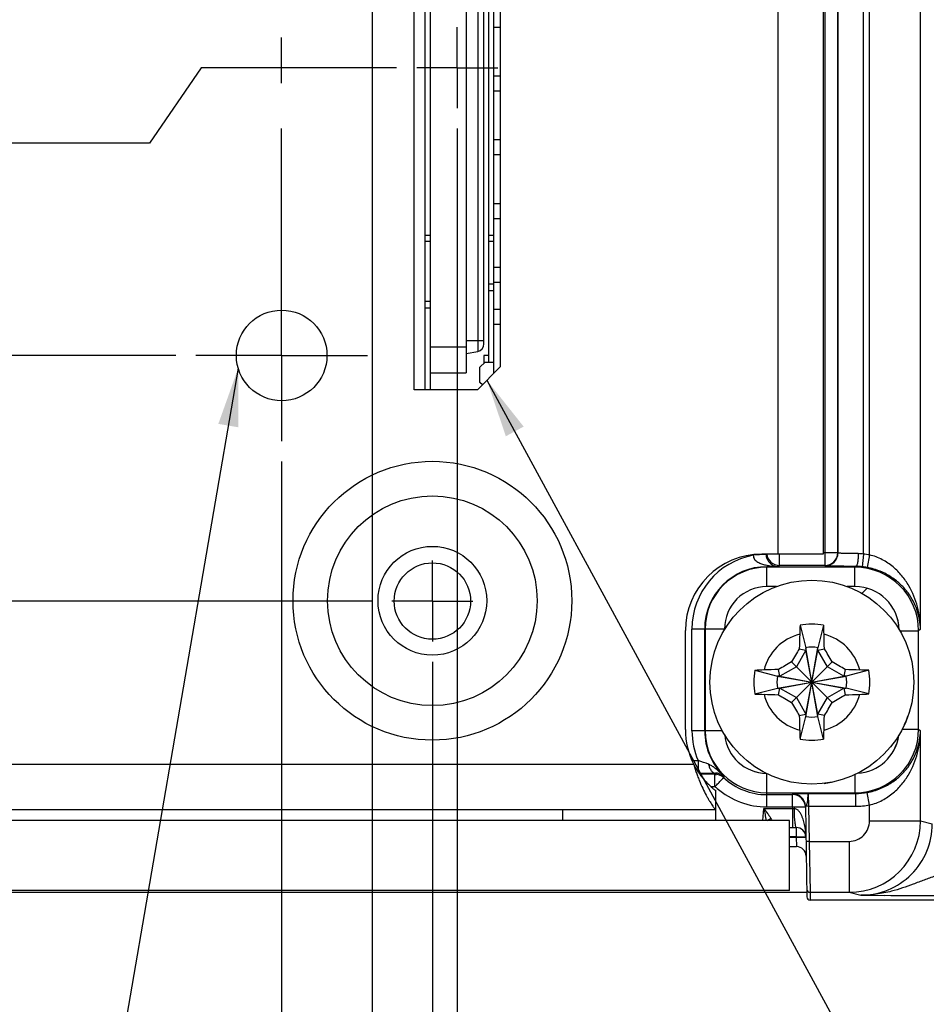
# Model space of a CAD drawing. Header units: inches. Extents: x 0 to 34, y 0 to 22.
# Tile 11 of 42: x 10.5 to 13.3, y 7.8 to 10.9. Entities that reach past the tile are written whole.
import ezdxf

# ---------------------------------------------------------------- set-up
doc = ezdxf.new("R2010")
doc.units = ezdxf.units.IN
doc.header["$LTSCALE"] = 1.87
doc.header["$MEASUREMENT"] = 0
doc.linetypes.add('CENTER', pattern=[0.6, 0.375, -0.075, 0.075, -0.075])
doc.layers.get('0').update_dxf_attribs({"linetype": 'CONTINUOUS'})
for name, color, linetype in [('02___PRT_ALL_AXES', 7, 'CONTINUOUS'), ('COSMETIC', 7, 'CONTINUOUS'), ('DEPRESSIONS', 7, 'CONTINUOUS'), ('DETAIL', 7, 'CONTINUOUS'), ('DIMENSIONS', 7, 'CONTINUOUS')]:
    doc.layers.add(name, color=color, linetype=linetype)
doc.styles.get("Standard").update_dxf_attribs({"font": 'txt', "width": 0.8})
doc.dimstyles.new('DIMSTYLE_1', dxfattribs={"dimtxt": 0.125, "dimasz": 0.18, "dimexe": 0.125, "dimexo": 0.0625, "dimgap": 0.09, "dimtad": 0, "dimtih": 1, "dimtoh": 1, "dimlfac": 0.5, "dimzin": 4, "dimdsep": 46, "dimtxsty": 'STANDARD', "dimblk": '_FILLED', "dimblk1": '_FILLED', "dimblk2": '_FILLED', "dimcen": 0.09, "dimadec": 0, "dimazin": 0, "dimtp": 0.01, "dimtm": 0.01, "dimtfac": 1, "dimtofl": 0, "dimtmove": 0, "dimatfit": 3, "dimldrblk": '_FILLED', "dimfxl": 1, "dimtolj": 1, "dimtzin": 4, "dimarcsym": 0})
doc.dimstyles.new('DIMSTYLE_2', dxfattribs={"dimtxt": 0.125, "dimasz": 0.18, "dimexe": 0.125, "dimexo": 0.0625, "dimgap": 0.09, "dimtad": 0, "dimtih": 1, "dimtoh": 1, "dimlfac": 0.5, "dimzin": 4, "dimdsep": 46, "dimtxsty": 'STANDARD', "dimblk": '_FILLED', "dimblk1": '_FILLED', "dimblk2": '_FILLED', "dimcen": 0.09, "dimadec": 0, "dimazin": 0, "dimtp": 0.001, "dimtm": 0.001, "dimtfac": 1, "dimtofl": 0, "dimtmove": 0, "dimatfit": 3, "dimldrblk": '_FILLED', "dimfxl": 1, "dimtolj": 1, "dimtzin": 4, "dimarcsym": 0})
doc.dimstyles.get("Standard").update_dxf_attribs({"dimtxt": 0.125, "dimasz": 0.18, "dimexe": 0.125, "dimexo": 0.0625, "dimgap": 0.09, "dimtad": 0, "dimtih": 1, "dimtoh": 1, "dimdec": 3, "dimzin": 4, "dimdsep": 46, "dimtxsty": 'STANDARD', "dimblk": '_FILLED', "dimblk1": '_FILLED', "dimblk2": '_FILLED', "dimcen": 0.09, "dimadec": 0, "dimazin": 0, "dimtol": 1, "dimtp": 0.01, "dimtm": 0.01, "dimtfac": 1, "dimtdec": 3, "dimtofl": 0, "dimtmove": 0, "dimatfit": 3, "dimldrblk": '_FILLED', "dimfxl": 1, "dimtolj": 1, "dimtzin": 4, "dimarcsym": 0})

# ---------------------------------------------------------------- blocks, each defined once
blk = doc.blocks.new('*D4')
at = {"layer": 'DIMENSIONS', "color": 2, "linetype": 'CONTINUOUS'}
for p, q in [((4.4786, 9.0583), (4.3541, 8.928)), ((11.5506, 9.0583), (4.4786, 9.0583)), ((4.3541, 8.928), (4.1704, 8.928))]:
    blk.add_line(p, q, dxfattribs=at)
at = {"layer": 'DIMENSIONS', "color": 2, "linetype": 'CONTINUOUS', "insert": (4.1079, 8.9905), "char_height": 0.125, "width": 1.025, "attachment_point": 3, "line_spacing_factor": 0.9}
blk.add_mtext('.46{\\Ftxt.shx;\\W1.000000;\\H0.125000; }[11.7]', dxfattribs=at)
blk = doc.blocks.new('_FILLED')
at = {"color": 0, "linetype": 'BYBLOCK'}
blk.add_solid([(0, 0), (-1, 0.174), (-1, -0.174)], dxfattribs=at)
blk = doc.blocks.new('*D5')
at = {"layer": 'DIMENSIONS', "color": 2, "linetype": 'CONTINUOUS'}
blk.add_line((10.9449, 9.8172), (4.1704, 9.8172), dxfattribs=at)
at = {"layer": 'DIMENSIONS', "color": 2, "linetype": 'CONTINUOUS', "insert": (4.1079, 9.8797), "char_height": 0.125, "width": 1.025, "attachment_point": 3, "line_spacing_factor": 0.9}
blk.add_mtext('.84{\\Ftxt.shx;\\W1.000000;\\H0.125000; }[21.4]', dxfattribs=at)
blk = doc.blocks.new('*D6')
at = {"layer": 'DIMENSIONS', "color": 2, "linetype": 'CONTINUOUS'}
for p, q in [((4.5841, 11.5672), (4.4308, 11.3996)), ((10.9449, 11.5672), (4.5841, 11.5672)), ((4.4308, 11.3996), (4.1704, 11.3996))]:
    blk.add_line(p, q, dxfattribs=at)
at = {"layer": 'DIMENSIONS', "color": 2, "linetype": 'CONTINUOUS', "insert": (4.1079, 11.4621), "char_height": 0.125, "width": 1.125, "attachment_point": 3, "line_spacing_factor": 0.9}
blk.add_mtext('1.72{\\Ftxt.shx;\\W1.000000;\\H0.125000; }[43.6]', dxfattribs=at)
blk = doc.blocks.new('*D7')
at = {"layer": 'DIMENSIONS', "color": 2, "linetype": 'CONTINUOUS'}
for p, q in [((11.0233, 10.7062), (10.8639, 10.4726)), ((11.6277, 10.7062), (11.0233, 10.7062)), ((10.8639, 10.4726), (4.1704, 10.4726))]:
    blk.add_line(p, q, dxfattribs=at)
at = {"layer": 'DIMENSIONS', "color": 2, "linetype": 'CONTINUOUS', "insert": (4.1079, 10.5351), "char_height": 0.125, "width": 1.125, "attachment_point": 3, "line_spacing_factor": 0.9}
blk.add_mtext('1.29{\\Ftxt.shx;\\W1.000000;\\H0.125000; }[32.7]', dxfattribs=at)
blk = doc.blocks.new('*D11')
at = {"layer": 'DIMENSIONS', "color": 2, "linetype": 'CONTINUOUS'}
for p, q in [((10.926, 13.5062), (10.7823, 13.2773)), ((11.5797, 13.5062), (10.926, 13.5062)), ((10.7823, 13.2773), (4.1704, 13.2773))]:
    blk.add_line(p, q, dxfattribs=at)
at = {"layer": 'DIMENSIONS', "color": 2, "linetype": 'CONTINUOUS', "insert": (4.1079, 13.3398), "char_height": 0.125, "width": 1.125, "attachment_point": 3, "line_spacing_factor": 0.9}
blk.add_mtext('2.69{\\Ftxt.shx;\\W1.000000;\\H0.125000; }[68.2]', dxfattribs=at)
blk = doc.blocks.new('*D14')
at = {"layer": 'DIMENSIONS', "color": 2, "linetype": 'CONTINUOUS'}
blk.add_line((11.3647, 12.1592), (4.1704, 12.1592), dxfattribs=at)
at = {"layer": 'DIMENSIONS', "color": 2, "linetype": 'CONTINUOUS', "insert": (4.1079, 12.2217), "char_height": 0.125, "width": 1.125, "attachment_point": 3, "line_spacing_factor": 0.9}
blk.add_mtext('2.01{\\Ftxt.shx;\\W1.000000;\\H0.125000; }[51.1]', dxfattribs=at)
blk = doc.blocks.new('*D23')
at = {"layer": 'DIMENSIONS', "color": 2, "linetype": 'CONTINUOUS'}
blk.add_line((11.2724, 9.4897), (11.2724, 7.4462), dxfattribs=at)
at = {"layer": 'DIMENSIONS', "color": 2, "linetype": 'CONTINUOUS', "insert": (11.2099, 7.3837), "char_height": 0.125, "width": 1.125, "attachment_point": 3, "rotation": 90, "line_spacing_factor": 0.9}
blk.add_mtext('3.15{\\Ftxt.shx;\\W1.000000;\\H0.125000; }[79.9]', dxfattribs=at)
blk = doc.blocks.new('*D24')
at = {"layer": 'DIMENSIONS', "color": 2, "linetype": 'CONTINUOUS'}
blk.add_line((11.5524, 11.9715), (11.5524, 7.4462), dxfattribs=at)
at = {"layer": 'DIMENSIONS', "color": 2, "linetype": 'CONTINUOUS', "insert": (11.4899, 7.3837), "char_height": 0.125, "width": 1.125, "attachment_point": 3, "rotation": 90, "line_spacing_factor": 0.9}
blk.add_mtext('3.29{\\Ftxt.shx;\\W1.000000;\\H0.125000; }[83.4]', dxfattribs=at)
blk = doc.blocks.new('*D25')
at = {"layer": 'DIMENSIONS', "color": 2, "linetype": 'CONTINUOUS'}
blk.add_line((11.7383, 8.8706), (11.7383, 7.4462), dxfattribs=at)
at = {"layer": 'DIMENSIONS', "color": 2, "linetype": 'CONTINUOUS', "insert": (11.6758, 7.3837), "char_height": 0.125, "width": 1.125, "attachment_point": 3, "rotation": 90, "line_spacing_factor": 0.9}
blk.add_mtext('3.38{\\Ftxt.shx;\\W1.000000;\\H0.125000; }[85.8]', dxfattribs=at)
blk = doc.blocks.new('*D27')
at = {"layer": 'DIMENSIONS', "color": 2, "linetype": 'CONTINUOUS'}
for p, q in [((11.8154, 10.5185), (11.8154, 7.7298)), ((11.8154, 7.7298), (11.9874, 7.6232)), ((11.9874, 7.6232), (11.9874, 7.4462))]:
    blk.add_line(p, q, dxfattribs=at)
at = {"layer": 'DIMENSIONS', "color": 2, "linetype": 'CONTINUOUS', "insert": (11.9249, 7.3837), "char_height": 0.125, "width": 1.125, "attachment_point": 3, "rotation": 90, "line_spacing_factor": 0.9}
blk.add_mtext('3.42{\\Ftxt.shx;\\W1.000000;\\H0.125000; }[86.8]', dxfattribs=at)
blk = doc.blocks.new('*D33')
at = {"layer": 'DIMENSIONS', "color": 2, "linetype": 'CONTINUOUS'}
blk.add_line((14.5021, 10.0877), (14.5021, 7.4462), dxfattribs=at)
at = {"layer": 'DIMENSIONS', "color": 2, "linetype": 'CONTINUOUS', "insert": (14.4396, 7.3837), "char_height": 0.125, "width": 1.225, "attachment_point": 3, "rotation": 90, "line_spacing_factor": 0.9}
blk.add_mtext('4.76{\\Ftxt.shx;\\W1.000000;\\H0.125000; }[120.9]', dxfattribs=at)
blk = doc.blocks.new('*D34')
at = {"layer": 'DIMENSIONS', "color": 2, "linetype": 'CONTINUOUS'}
blk.add_line((16.6121, 10.0877), (16.6121, 7.4462), dxfattribs=at)
at = {"layer": 'DIMENSIONS', "color": 2, "linetype": 'CONTINUOUS', "insert": (16.5496, 7.3837), "char_height": 0.125, "width": 1.225, "attachment_point": 3, "rotation": 90, "line_spacing_factor": 0.9}
blk.add_mtext('5.82{\\Ftxt.shx;\\W1.000000;\\H0.125000; }[147.7]', dxfattribs=at)
blk = doc.blocks.new('*D35')
at = {"layer": 'DIMENSIONS', "color": 2, "linetype": 'CONTINUOUS'}
blk.add_line((18.7221, 10.0877), (18.7221, 7.4462), dxfattribs=at)
at = {"layer": 'DIMENSIONS', "color": 2, "linetype": 'CONTINUOUS', "insert": (18.6596, 7.3837), "char_height": 0.125, "width": 1.225, "attachment_point": 3, "rotation": 90, "line_spacing_factor": 0.9}
blk.add_mtext('6.87{\\Ftxt.shx;\\W1.000000;\\H0.125000; }[174.5]', dxfattribs=at)
blk = doc.blocks.new('*D36')
at = {"layer": 'DIMENSIONS', "color": 2, "linetype": 'CONTINUOUS'}
blk.add_line((20.8321, 10.0877), (20.8321, 7.4462), dxfattribs=at)
at = {"layer": 'DIMENSIONS', "color": 2, "linetype": 'CONTINUOUS', "insert": (20.7696, 7.3837), "char_height": 0.125, "width": 1.225, "attachment_point": 3, "rotation": 90, "line_spacing_factor": 0.9}
blk.add_mtext('7.93{\\Ftxt.shx;\\W1.000000;\\H0.125000; }[201.3]', dxfattribs=at)
blk = doc.blocks.new('*D37')
at = {"layer": 'DIMENSIONS', "color": 2, "linetype": 'CONTINUOUS'}
blk.add_line((21.8871, 10.4678), (21.8871, 7.4462), dxfattribs=at)
at = {"layer": 'DIMENSIONS', "color": 2, "linetype": 'CONTINUOUS', "insert": (21.8246, 7.3837), "char_height": 0.125, "width": 1.225, "attachment_point": 3, "rotation": 90, "line_spacing_factor": 0.9}
blk.add_mtext('8.45{\\Ftxt.shx;\\W1.000000;\\H0.125000; }[214.7]', dxfattribs=at)
blk = doc.blocks.new('*D38')
at = {"layer": 'DIMENSIONS', "color": 2, "linetype": 'CONTINUOUS'}
blk.add_line((22.9421, 10.0877), (22.9421, 7.4462), dxfattribs=at)
at = {"layer": 'DIMENSIONS', "color": 2, "linetype": 'CONTINUOUS', "insert": (22.8796, 7.3837), "char_height": 0.125, "width": 1.225, "attachment_point": 3, "rotation": 90, "line_spacing_factor": 0.9}
blk.add_mtext('8.98{\\Ftxt.shx;\\W1.000000;\\H0.125000; }[228.1]', dxfattribs=at)
blk = doc.blocks.new('*D39')
at = {"layer": 'DIMENSIONS', "color": 2, "linetype": 'CONTINUOUS'}
blk.add_line((25.0521, 10.0877), (25.0521, 7.4462), dxfattribs=at)
at = {"layer": 'DIMENSIONS', "color": 2, "linetype": 'CONTINUOUS', "insert": (24.9896, 7.3837), "char_height": 0.125, "width": 1.325, "attachment_point": 3, "rotation": 90, "line_spacing_factor": 0.9}
blk.add_mtext('10.04{\\Ftxt.shx;\\W1.000000;\\H0.125000; }[254.9]', dxfattribs=at)
blk = doc.blocks.new('*D40')
at = {"layer": 'DIMENSIONS', "color": 2, "linetype": 'CONTINUOUS'}
blk.add_line((27.1621, 10.0877), (27.1621, 7.4462), dxfattribs=at)
at = {"layer": 'DIMENSIONS', "color": 2, "linetype": 'CONTINUOUS', "insert": (27.0996, 7.3837), "char_height": 0.125, "width": 1.325, "attachment_point": 3, "rotation": 90, "line_spacing_factor": 0.9}
blk.add_mtext('11.09{\\Ftxt.shx;\\W1.000000;\\H0.125000; }[281.7]', dxfattribs=at)
blk = doc.blocks.new('*D41')
at = {"layer": 'DIMENSIONS', "color": 2, "linetype": 'CONTINUOUS'}
blk.add_line((29.2721, 10.0877), (29.2721, 7.4462), dxfattribs=at)
at = {"layer": 'DIMENSIONS', "color": 2, "linetype": 'CONTINUOUS', "insert": (29.2096, 7.3837), "char_height": 0.125, "width": 1.325, "attachment_point": 3, "rotation": 90, "line_spacing_factor": 0.9}
blk.add_mtext('12.15{\\Ftxt.shx;\\W1.000000;\\H0.125000; }[308.5]', dxfattribs=at)

msp = doc.modelspace()

# ---------------------------------------------------------------- linework, layer by layer
at = {"color": 7, "linetype": 'CONTINUOUS'}
for p, q in [((13.0897, 9.2007), (13.0897, 14.8278)), ((13.2472, 8.9718), (13.2472, 14.8278)), ((12.952, 14.7154), (12.952, 9.1681)), ((12.9914, 14.7154), (12.9914, 9.2075)), ((12.9922, 9.2067), (12.9922, 14.7161)), ((13.0709, 9.2034), (13.0709, 14.7161)), ((11.7322, 9.7635), (11.7322, 11.6533)), ((11.8425, 11.6533), (11.8425, 9.7635)), ((11.8785, 11.5872), (11.8785, 9.8296)), ((11.8976, 9.8528), (11.8976, 11.564)), ((11.8976, 9.8619), (11.8425, 9.8619)), ((11.8425, 9.8423), (11.7322, 9.8423)), ((11.8425, 9.8226), (11.8785, 9.8296)), ((11.7322, 9.7635), (11.8425, 9.7635)), ((12.7697, 9.2025), (12.7304, 9.1999)), ((12.8113, 9.1681), (12.8113, 9.203)), ((12.9914, 9.2075), (12.9464, 9.2075)), ((12.9922, 9.2067), (12.9914, 9.2075)), ((13.0709, 9.2034), (13.0669, 9.1643)), ((13.0897, 9.2007), (13.0826, 9.162)), ((12.7962, 9.1646), (12.7723, 9.1644)), ((12.7726, 9.103), (12.7726, 9.163)), ((13.0447, 9.163), (12.7726, 9.163)), ((12.7962, 9.1646), (12.808, 9.1648)), ((12.8113, 9.1681), (12.808, 9.1648)), ((12.952, 9.1681), (12.8113, 9.1681)), ((12.9528, 9.1673), (12.952, 9.1681)), ((13.0447, 9.163), (13.047, 9.1653)), ((13.0447, 9.103), (13.0447, 9.163)), ((12.8024, 9.103), (12.7726, 9.103)), ((13.0447, 9.103), (13.0205, 9.103)), ((12.8749, 8.9834), (12.8931, 8.914)), ((12.9479, 8.9834), (12.9297, 8.914)), ((12.5407, 8.657), (12.5407, 8.9719)), ((12.6415, 8.9719), (12.5407, 8.9719)), ((12.5801, 8.657), (12.5801, 8.9719)), ((12.5815, 8.9719), (12.5815, 8.657)), ((12.6415, 8.9719), (12.6415, 8.9697)), ((13.1835, 8.9662), (13.2415, 8.9662)), ((13.2472, 8.9718), (13.2415, 8.9662)), ((13.2415, 8.6627), (13.2415, 8.9662)), ((12.9297, 8.7013), (12.8931, 8.914)), ((12.8931, 8.914), (12.8931, 8.9067)), ((12.8931, 8.7013), (12.9297, 8.914)), ((12.9297, 8.9067), (12.9297, 8.914)), ((12.8931, 8.9067), (12.8636, 8.8555)), ((12.8726, 8.9111), (12.8931, 8.9067)), ((12.9297, 8.7086), (12.8931, 8.9067)), ((12.8931, 8.7086), (12.9297, 8.9067)), ((12.9297, 8.9067), (12.9503, 8.9111)), ((12.9593, 8.8555), (12.9297, 8.9067)), ((12.8636, 8.8555), (12.8124, 8.826)), ((12.8486, 8.8704), (12.9742, 8.7449)), ((12.8486, 8.7449), (12.9742, 8.8704)), ((13.0105, 8.826), (12.9593, 8.8555)), ((12.7356, 8.8442), (12.805, 8.826)), ((12.805, 8.826), (13.0178, 8.7893)), ((12.8124, 8.826), (12.805, 8.826)), ((12.805, 8.7893), (13.0178, 8.826)), ((12.8124, 8.826), (12.808, 8.8465)), ((12.8124, 8.826), (13.0105, 8.7893)), ((12.8124, 8.7893), (13.0105, 8.826)), ((13.0148, 8.8465), (13.0105, 8.826)), ((13.0178, 8.826), (13.0105, 8.826)), ((13.0872, 8.8442), (13.0178, 8.826)), ((12.7356, 8.7711), (12.805, 8.7893)), ((12.805, 8.7893), (12.8124, 8.7893)), ((12.808, 8.7688), (12.8124, 8.7893)), ((12.8124, 8.7893), (12.8636, 8.7598)), ((12.9593, 8.7598), (13.0105, 8.7893)), ((13.0105, 8.7893), (13.0148, 8.7688)), ((13.0105, 8.7893), (13.0178, 8.7893)), ((13.0872, 8.7711), (13.0178, 8.7893)), ((12.8636, 8.7598), (12.8931, 8.7086)), ((12.9297, 8.7086), (12.9593, 8.7598)), ((12.8726, 8.7043), (12.8931, 8.7086)), ((12.8749, 8.6319), (12.8931, 8.7013)), ((12.8931, 8.7086), (12.8931, 8.7013)), ((12.9297, 8.7013), (12.9297, 8.7086)), ((12.9503, 8.7043), (12.9297, 8.7086)), ((12.9479, 8.6319), (12.9297, 8.7013)), ((12.6349, 8.657), (12.5407, 8.657)), ((13.1909, 8.6627), (13.2415, 8.6627)), ((13.2415, 8.6627), (13.2472, 8.6571)), ((13.2472, 8.3788), (13.2472, 8.6571)), ((12.5419, 8.5655), (12.5596, 8.5655)), ((12.5596, 8.5655), (12.5596, 8.5311)), ((12.612, 8.5231), (12.5651, 8.5231)), ((12.612, 8.4852), (12.612, 8.5231)), ((12.7726, 8.4222), (12.7726, 8.5251)), ((13.0447, 8.5224), (13.0447, 8.4659)), ((12.5991, 8.4852), (12.612, 8.4852)), ((12.612, 8.4852), (12.6125, 8.485)), ((12.7726, 8.4659), (13.0447, 8.4659)), ((12.7726, 8.4601), (12.8528, 8.4601)), ((12.852, 8.4222), (12.852, 8.4601)), ((12.8528, 8.4601), (12.8527, 8.4627)), ((12.9005, 8.4636), (13.047, 8.4636)), ((12.9005, 8.4636), (12.9013, 8.4242)), ((13.0447, 8.4659), (13.047, 8.4636)), ((13.047, 8.4242), (13.047, 8.4636)), ((13.0897, 8.4281), (13.0826, 8.4669)), ((13.0897, 8.3788), (13.0897, 8.4281)), ((12.7595, 8.3802), (12.7628, 8.4176)), ((12.7628, 8.4176), (12.8521, 8.4176)), ((12.7726, 8.4222), (12.852, 8.4222)), ((12.852, 8.4222), (12.8521, 8.4176)), ((12.8521, 8.4176), (12.852, 8.3586)), ((12.8894, 8.4224), (12.8914, 8.4222)), ((12.8913, 8.4248), (12.8962, 8.1441)), ((12.9013, 8.4242), (12.8913, 8.4241)), ((12.9013, 8.4242), (12.9032, 8.3158)), ((12.9013, 8.4242), (13.047, 8.4242)), ((12.8424, 8.3802), (7.1824, 8.3802)), ((12.8424, 8.1642), (12.8424, 8.3802)), ((13.0897, 8.3788), (13.2472, 8.3788)), ((13.2472, 8.3788), (13.2834, 8.3697)), ((12.8424, 8.3586), (12.863, 8.3586)), ((12.863, 8.3586), (12.863, 8.3297)), ((12.863, 8.3297), (12.8424, 8.3297)), ((12.8424, 8.3286), (12.863, 8.3286)), ((12.863, 8.3297), (12.863, 8.3286)), ((12.863, 8.3286), (12.864, 8.2996)), ((12.889, 8.3285), (12.8927, 8.3282)), ((12.9032, 8.3158), (12.8932, 8.3156)), ((12.9032, 8.3158), (13.0267, 8.3158)), ((12.9032, 8.3158), (12.9058, 8.1583)), ((13.0267, 8.3158), (13.0267, 8.1583)), ((12.8424, 8.2996), (12.864, 8.2996)), ((7.1738, 8.1591), (12.8958, 8.1591)), ((12.8424, 8.1642), (7.1824, 8.1642)), ((12.9058, 8.1583), (12.9062, 8.1343)), ((12.9058, 8.1583), (13.0267, 8.1583)), ((13.0267, 8.1583), (13.0629, 8.1493)), ((30.5501, 8.1343), (12.9062, 8.1343)), ((13.0629, 8.1493), (13.1363, 8.149))]:
    msp.add_line(p, q, dxfattribs=at)
at = {"color": 6, "linetype": 'CONTINUOUS'}
for p, q in [((11.7162, 9.7112), (11.7162, 11.7012)), ((11.9288, 9.7624), (11.9288, 11.6501)), ((11.9131, 9.7968), (11.9131, 11.6078)), ((11.9484, 10.8303), (11.9288, 10.8303)), ((11.9288, 10.6807), (11.9484, 10.6807)), ((11.9484, 10.6334), (11.9288, 10.6334)), ((11.9288, 10.4838), (11.9484, 10.4838)), ((11.9484, 10.4366), (11.9288, 10.4366)), ((11.9288, 10.287), (11.9484, 10.287)), ((11.9484, 10.2397), (11.9288, 10.2397)), ((11.7162, 10.1889), (11.732, 10.1889)), ((11.732, 10.1691), (11.7162, 10.1691)), ((11.9131, 10.1892), (11.9288, 10.1892)), ((11.9288, 10.1696), (11.9131, 10.1696)), ((11.9288, 10.0901), (11.9484, 10.0901)), ((11.9484, 10.0429), (11.9288, 10.0429)), ((11.9288, 10.0374), (11.9131, 10.0374)), ((11.9131, 10.0178), (11.9288, 10.0178)), ((11.732, 9.9835), (11.7162, 9.9835)), ((11.7162, 9.9638), (11.732, 9.9638)), ((11.9288, 9.9602), (11.9484, 9.9602)), ((11.9484, 9.9129), (11.9288, 9.9129)), ((11.8855, 9.7811), (11.9013, 9.7968)), ((11.8974, 9.8165), (11.8974, 9.7929)), ((11.9131, 9.8165), (11.8974, 9.8165)), ((11.9013, 9.7968), (11.9288, 9.7968)), ((11.8855, 9.7338), (11.8855, 9.7811)), ((11.732, 9.7635), (11.732, 9.7112)), ((11.8929, 9.7264), (11.8855, 9.7338))]:
    msp.add_line(p, q, dxfattribs=at)
at = {"color": 3, "linetype": 'CONTINUOUS'}
msp.add_line((12.1404, 8.4133), (12.1404, 8.3802), dxfattribs=at)
at = {"color": 7, "linetype": 'CONTINUOUS'}
for centre, radius in [((11.7383, 9.0583), 0.1181), ((12.9114, 8.8077), 0.315)]:
    msp.add_circle(centre, radius, dxfattribs=at)
for centre, radius, start, end in [((11.874, 9.8528), 0.0236, 281, 360), ((12.7726, 8.9719), 0.2318, 100.4906, 180), ((12.7522, 9.1989), 0.0219, 177.2939, 178.0487), ((12.8113, 9.2075), 0.0394, 186.515, 269.9787), ((12.952, 9.2075), 0.0394, 270.0211, 359.9789), ((12.9528, 9.2067), 0.0394, 270.0211, 359.9789), ((13.0543, 9.0951), 0.1096, 81.3058, 89.6639), ((13.047, 8.9683), 0.2363, 79.5781, 84.1858), ((12.7726, 8.9719), 0.1925, 90.0756, 180), ((12.7726, 8.9719), 0.1911, 90, 180), ((13.0447, 8.9662), 0.1968, 0.0034, 89.996), ((13.0461, 8.9599), 0.2054, 84.1881, 89.7488), ((13.047, 8.9683), 0.197, 79.581, 84.1893), ((12.7726, 8.9719), 0.1311, 90, 180), ((13.0447, 8.9662), 0.1368, 1.4791, 90.0036), ((14.7349, 8.8956), 1.8621, 177.295, 178.1542), ((12.9114, 8.8077), 0.1795, 78.2646, 101.7354), ((11.1345, 8.8974), 1.8155, 1.8348, 2.716), ((12.9114, 8.8077), 0.1526, 104.2745, 165.7255), ((17.2517, 8.8145), 4.3801, 178.1542, 178.7363), ((8.6201, 8.8158), 4.3312, 1.2604, 1.8491), ((12.9114, 8.8077), 0.1526, 14.2745, 75.7255), ((12.9114, 8.8077), 0.108, 80.2364, 99.7636), ((17.0438, 6.4221), 4.8573, 149.1759, 149.732), ((8.7966, 6.4325), 4.8369, 30.2668, 30.8252), ((15.2866, 4.6928), 4.8369, 120.2668, 120.8252), ((10.5259, 4.6753), 4.8573, 59.1759, 59.732), ((12.9114, 8.8077), 0.1795, 168.2646, 191.7354), ((12.8217, 7.0307), 1.8155, 91.8348, 92.716), ((12.9033, 4.5164), 4.3312, 91.2604, 91.8491), ((12.9114, 8.8077), 0.108, 170.2364, 189.7636), ((12.9182, 4.4674), 4.3801, 88.1542, 88.7363), ((12.9114, 8.8077), 0.108, 350.2364, 9.7636), ((12.9993, 6.9842), 1.8621, 87.295, 88.1542), ((12.9114, 8.8077), 0.1795, 348.2646, 11.7354), ((12.8235, 10.6311), 1.8621, 267.295, 268.1542), ((12.9114, 8.8077), 0.1526, 194.2745, 255.7255), ((12.9046, 13.1479), 4.3801, 268.1542, 268.7363), ((15.2969, 12.94), 4.8573, 239.1759, 239.732), ((12.9114, 8.8077), 0.1526, 284.2745, 345.7255), ((10.5363, 12.9225), 4.8369, 300.2668, 300.8252), ((12.9196, 13.0989), 4.3312, 271.2604, 271.8491), ((13.0012, 10.5846), 1.8155, 271.8348, 272.716), ((17.0262, 11.1828), 4.8369, 210.2668, 210.8252), ((8.7791, 11.1932), 4.8573, 329.1759, 329.732), ((17.2027, 8.7995), 4.3312, 181.2604, 181.8491), ((12.9114, 8.8077), 0.108, 260.2364, 279.7636), ((8.5712, 8.8009), 4.3801, 358.1542, 358.7363), ((12.7726, 8.657), 0.2318, 180, 203.2377), ((12.7726, 8.657), 0.1925, 180, 226.7438), ((12.7726, 8.657), 0.1911, 180, 270), ((12.7726, 8.657), 0.1311, 185.5016, 269.2031), ((14.6884, 8.7179), 1.8155, 181.8348, 182.716), ((11.088, 8.7197), 1.8621, 357.295, 358.1542), ((13.0447, 8.6627), 0.1968, 270.004, 359.9966), ((13.0447, 8.6627), 0.1368, 273.3581, 351.8261), ((12.9114, 8.8077), 0.1795, 258.2646, 281.7354), ((12.4221, 8.1289), 0.4577, 68.1675, 72.526), ((12.5606, 13.3475), 4.8214, 270.0291, 270.6267), ((13.8038, 8.0549), 1.2804, 158.3909, 158.5502), ((12.612, 8.4837), 0.0394, 47.1666, 90), ((12.5719, 8.9689), 0.4483, 275.276, 275.6838), ((12.6143, 8.4849), 0.0415, 73.4444, 91.3654), ((13.4292, 8.1485), 0.8702, 154.965, 155.268), ((12.7726, 8.657), 0.1969, 227.1666, 270), ((12.7726, 8.6577), 0.2355, 227.1678, 229.171), ((12.7726, 8.6576), 0.2354, 229.1702, 270), ((12.8527, 8.4242), 0.0386, 1.0049, 90.0048), ((12.8528, 8.4215), 0.0386, 3.778, 90), ((13.047, 8.6609), 0.1973, 270.0072, 280.409), ((13.0469, 8.661), 0.2367, 270.0108, 280.4119), ((12.8913, 9.8916), 1.4745, 268.4769, 268.6455), ((12.7459, 8.3624), 0.046, 22.7516, 31.3823), ((13.0267, 8.3788), 0.2205, 270.005, 359.9989), ((13.0267, 8.3788), 0.063, 269.9947, 359.9965), ((13.0629, 8.3697), 0.2205, 269.9902, 359.9959), ((12.863, 8.3286), 0.03, 0.999, 89.9996), ((12.864, 8.2696), 0.03, 1, 90), ((12.9058, 8.1683), 0.01, 181.0008, 269.9998), ((12.9062, 8.1443), 0.01, 181.0051, 270.0044), ((13.2997, 59.3007), 51.1519, 269.81691, 269.99195)]:
    msp.add_arc(centre, radius, start, end, dxfattribs=at)
for points, knots in [([(12.7304, 9.1996), (12.7303, 9.1973), (12.7309, 9.1926), (12.7341, 9.1865), (12.7389, 9.1819), (12.7461, 9.1771), (12.7561, 9.1731), (12.7643, 9.1709), (12.7685, 9.1699)], [0, 0, 0, 0, 0.132897, 0.26212, 0.387453, 0.510544, 0.754545, 1, 1, 1, 1]), ([(12.7697, 9.2025), (12.7699, 9.1981), (12.7718, 9.1903), (12.7781, 9.179), (12.7844, 9.173), (12.7887, 9.1703)], [0, 0, 0, 0, 0.341507, 0.605178, 1, 1, 1, 1]), ([(13.055, 9.2047), (13.0507, 9.2047), (13.0425, 9.2048), (13.0307, 9.2049), (13.0201, 9.2051), (13.0121, 9.2053), (13.0064, 9.2055), (13.0029, 9.2056), (12.9998, 9.2058), (12.9972, 9.206), (12.9952, 9.2061), (12.9938, 9.2063), (12.993, 9.2064), (12.9926, 9.2065), (12.9923, 9.2065), (12.9922, 9.2066), (12.9922, 9.2067)], [0, 0, 0, 0, 0.202313, 0.391684, 0.562749, 0.710657, 0.77459, 0.831224, 0.88016, 0.921057, 0.953632, 0.977674, 0.986455, 0.993069, 0.997541, 1, 1, 1, 1]), ([(13.055, 9.2047), (13.055, 9.1997), (13.0547, 9.1925), (13.0537, 9.1833), (13.0527, 9.1774), (13.0516, 9.1725), (13.0504, 9.1692), (13.0494, 9.1672), (13.0485, 9.166), (13.0476, 9.1654), (13.047, 9.1653)], [0, 0, 0, 0, 0.362006, 0.526771, 0.672778, 0.795137, 0.890291, 0.927191, 0.957165, 1, 1, 1, 1]), ([(13.2472, 8.9718), (13.2469, 8.9947), (13.2407, 9.0414), (13.2183, 9.0967), (13.1905, 9.137), (13.1633, 9.1649), (13.1296, 9.1878), (13.1034, 9.1976), (13.0897, 9.2007)], [0, 0, 0, 0, 0.230807, 0.468514, 0.592838, 0.722426, 0.858445, 1, 1, 1, 1]), ([(12.7685, 9.1699), (12.773, 9.1688), (12.7822, 9.1669), (12.7914, 9.1653), (12.7962, 9.1646)], [0, 0, 0, 0, 0.490338, 1, 1, 1, 1]), ([(12.7726, 9.163), (12.7726, 9.1631), (12.7726, 9.1634), (12.7727, 9.1637), (12.7727, 9.1641), (12.7725, 9.1643), (12.7723, 9.1644)], [0, 0, 0, 0, 0.230477, 0.460689, 0.69084, 1, 1, 1, 1]), ([(12.7887, 9.1703), (12.791, 9.1688), (12.7953, 9.1667), (12.8019, 9.165), (12.806, 9.1648), (12.808, 9.1648)], [0, 0, 0, 0, 0.399498, 0.696574, 1, 1, 1, 1]), ([(13.047, 9.1653), (13.0407, 9.1653), (13.0283, 9.1654), (13.0106, 9.1655), (12.9969, 9.1657), (12.9869, 9.1659), (12.9802, 9.166), (12.9742, 9.1661), (12.9689, 9.1663), (12.9643, 9.1664), (12.9604, 9.1666), (12.9577, 9.1667), (12.9559, 9.1669), (12.9549, 9.1669), (12.9541, 9.167), (12.9535, 9.1671), (12.9531, 9.1672), (12.9529, 9.1672), (12.9528, 9.1673)], [0, 0, 0, 0, 0.202454, 0.391958, 0.563141, 0.640319, 0.711143, 0.77511, 0.831768, 0.880715, 0.921606, 0.954153, 0.967226, 0.978135, 0.986866, 0.993407, 0.997765, 1, 1, 1, 1]), ([(13.2472, 8.9718), (13.247, 8.9814), (13.2451, 9.0007), (13.2379, 9.0293), (13.2261, 9.0574), (13.2091, 9.0845), (13.1866, 9.1101), (13.1579, 9.1331), (13.1228, 9.1517), (13.0964, 9.1595), (13.0826, 9.162)], [0, 0, 0, 0, 0.105705, 0.213264, 0.324336, 0.440805, 0.564878, 0.698964, 0.844722, 1, 1, 1, 1]), ([(13.0826, 8.4669), (13.0964, 8.4694), (13.1228, 8.4772), (13.1579, 8.4957), (13.1866, 8.5187), (13.2091, 8.5443), (13.2261, 8.5715), (13.2379, 8.5996), (13.2451, 8.6282), (13.247, 8.6475), (13.2472, 8.6571)], [0, 0, 0, 0, 0.155278, 0.301036, 0.435122, 0.559195, 0.675664, 0.786736, 0.894295, 1, 1, 1, 1]), ([(13.0897, 8.4281), (13.1034, 8.4313), (13.1296, 8.4411), (13.1633, 8.464), (13.1905, 8.4918), (13.2183, 8.5322), (13.2407, 8.5875), (13.2469, 8.6341), (13.2472, 8.6571)], [0, 0, 0, 0, 0.141555, 0.277574, 0.407162, 0.531486, 0.769193, 1, 1, 1, 1]), ([(12.6112, 8.5424), (12.6083, 8.5446), (12.6023, 8.5489), (12.5958, 8.5524), (12.5923, 8.5538)], [0, 0, 0, 0, 0.499462, 1, 1, 1, 1]), ([(12.5923, 8.5538), (12.593, 8.5501), (12.595, 8.5432), (12.5991, 8.5355), (12.6031, 8.5309), (12.6064, 8.5284), (12.6098, 8.5268), (12.6121, 8.5264), (12.6133, 8.5264)], [0, 0, 0, 0, 0.308253, 0.578998, 0.697949, 0.806194, 0.90572, 1, 1, 1, 1]), ([(12.6407, 8.5168), (12.6359, 8.5212), (12.6263, 8.53), (12.6163, 8.5384), (12.6112, 8.5424)], [0, 0, 0, 0, 0.500589, 1, 1, 1, 1]), ([(12.6261, 8.5247), (12.6289, 8.5239), (12.6341, 8.5217), (12.6387, 8.5185), (12.6407, 8.5168)], [0, 0, 0, 0, 0.521002, 1, 1, 1, 1]), ([(12.6125, 8.485), (12.6142, 8.4868), (12.6175, 8.4904), (12.6223, 8.4955), (12.6268, 8.5003), (12.6302, 8.5039), (12.6326, 8.5064), (12.6341, 8.508), (12.6355, 8.5094), (12.6366, 8.5105), (12.6374, 8.5113), (12.6379, 8.5118), (12.6382, 8.5121), (12.6384, 8.5123), (12.6386, 8.5125), (12.6387, 8.5126), (12.6387, 8.5126), (12.6388, 8.5126)], [0, 0, 0, 0, 0.195698, 0.3835, 0.55633, 0.707641, 0.773401, 0.831714, 0.882027, 0.923863, 0.95683, 0.969886, 0.980618, 0.988999, 0.995013, 0.998659, 1, 1, 1, 1]), ([(12.8527, 8.4627), (12.8527, 8.4628), (12.8528, 8.4628), (12.853, 8.4628), (12.8533, 8.4629), (12.8537, 8.4629), (12.8542, 8.463), (12.8551, 8.463), (12.8565, 8.4631), (12.8585, 8.4632), (12.8609, 8.4632), (12.8637, 8.4633), (12.8681, 8.4634), (12.8743, 8.4635), (12.8824, 8.4635), (12.8913, 8.4636), (12.8974, 8.4636), (12.9005, 8.4636)], [0, 0, 0, 0, 0.00147, 0.005164, 0.011211, 0.019623, 0.030385, 0.043473, 0.076516, 0.118441, 0.168855, 0.227279, 0.293154, 0.444659, 0.617555, 0.805099, 1, 1, 1, 1]), ([(12.8923, 8.4258), (12.893, 8.4263), (12.8947, 8.4275), (12.8965, 8.4303), (12.8975, 8.4339), (12.8982, 8.4375), (12.8986, 8.4411), (12.899, 8.4456), (12.8993, 8.4498), (12.8996, 8.4536), (12.8997, 8.4561), (12.8998, 8.4582), (12.9, 8.46), (12.9001, 8.4615), (12.9002, 8.4625), (12.9003, 8.4632), (12.9004, 8.4635), (12.9004, 8.4636), (12.9005, 8.4636)], [0, 0, 0, 0, 0.065931, 0.154133, 0.24857, 0.342574, 0.433833, 0.521195, 0.680157, 0.749975, 0.812332, 0.866561, 0.912095, 0.948469, 0.975319, 0.992417, 0.997325, 1, 1, 1, 1]), ([(12.7628, 8.4176), (12.7641, 8.4113), (12.7666, 8.3989), (12.769, 8.3864), (12.77, 8.3802)], [0, 0, 0, 0, 0.503888, 1, 1, 1, 1]), ([(12.7628, 8.4176), (12.7668, 8.4123), (12.7727, 8.4046), (12.7802, 8.3942), (12.7836, 8.389), (12.7852, 8.3864)], [0, 0, 0, 0, 0.51482, 0.76347, 1, 1, 1, 1]), ([(12.852, 8.4222), (12.856, 8.4223), (12.8638, 8.4224), (12.8744, 8.4225), (12.8828, 8.4225), (12.8876, 8.4224), (12.8894, 8.4224)], [0, 0, 0, 0, 0.324877, 0.617964, 0.850585, 1, 1, 1, 1]), ([(12.8564, 8.4175), (12.8564, 8.4099), (12.8567, 8.399), (12.8575, 8.3851), (12.8583, 8.3763), (12.8591, 8.3699), (12.8599, 8.3657), (12.8604, 8.3632), (12.861, 8.3613), (12.8616, 8.3599), (12.8622, 8.3589), (12.8628, 8.3586), (12.863, 8.3586)], [0, 0, 0, 0, 0.377205, 0.547232, 0.696351, 0.81917, 0.869345, 0.911476, 0.945305, 0.970789, 0.988366, 1, 1, 1, 1]), ([(12.8905, 8.3586), (12.8895, 8.3645), (12.8877, 8.3732), (12.8843, 8.3846), (12.8811, 8.393), (12.8772, 8.401), (12.873, 8.4073), (12.8689, 8.4118), (12.8653, 8.4147), (12.8611, 8.4168), (12.858, 8.4174), (12.8564, 8.4175)], [0, 0, 0, 0, 0.246863, 0.370522, 0.494403, 0.618655, 0.743578, 0.806597, 0.870179, 0.934586, 1, 1, 1, 1]), ([(12.8913, 8.4248), (12.8913, 8.425), (12.8917, 8.4254), (12.892, 8.4256), (12.8923, 8.4258)], [0, 0, 0, 0, 0.336306, 1, 1, 1, 1]), ([(12.7737, 8.3803), (12.7745, 8.3809), (12.7781, 8.3835), (12.7821, 8.3854), (12.7852, 8.3864)], [0, 0, 0, 0, 0.242321, 1, 1, 1, 1]), ([(12.863, 8.3297), (12.8649, 8.3297), (12.8688, 8.3298), (12.8743, 8.3298), (12.8794, 8.3298), (12.8839, 8.3298), (12.8872, 8.3297), (12.8894, 8.3296), (12.8906, 8.3295), (12.8916, 8.3294), (12.8923, 8.3294), (12.8927, 8.3293), (12.893, 8.3292), (12.893, 8.3292)], [0, 0, 0, 0, 0.194684, 0.381864, 0.554389, 0.705633, 0.829811, 0.880227, 0.922196, 0.955334, 0.97935, 0.994107, 1, 1, 1, 1]), ([(12.863, 8.3286), (12.868, 8.3287), (12.8767, 8.3287), (12.8853, 8.3287), (12.889, 8.3285)], [0, 0, 0, 0, 0.577253, 1, 1, 1, 1]), ([(13.2926, 8.2087), (13.2811, 8.2047), (13.2586, 8.1963), (13.2251, 8.1834), (13.1917, 8.1714), (13.1692, 8.1647), (13.1578, 8.1618)], [0, 0, 0, 0, 0.255107, 0.50627, 0.7541, 1, 1, 1, 1]), ([(13.1578, 8.1618), (13.1423, 8.1578), (13.1109, 8.1514), (13.0789, 8.1492), (13.0629, 8.1493)], [0, 0, 0, 0, 0.500453, 1, 1, 1, 1])]:
    msp.add_open_spline(points, degree=3, knots=knots, dxfattribs=at)
msp.add_open_spline([(12.893, 8.3292), (12.8928, 8.339), (12.892, 8.3489), (12.8905, 8.3586)], degree=3, dxfattribs=at)
at = {"layer": '02___PRT_ALL_AXES', "color": 3, "linetype": 'CONTINUOUS'}
for p, q in [((12.8064, 14.6533), (12.8064, 9.203)), ((12.9464, 14.6533), (12.9464, 9.203)), ((11.6824, 9.7112), (11.6824, 11.7012)), ((11.9484, 11.6305), (11.9484, 9.7819)), ((11.9484, 9.7819), (11.8777, 9.7112)), ((11.8777, 9.7112), (11.6824, 9.7112)), ((12.9464, 9.203), (12.7564, 9.203)), ((12.5204, 8.661), (12.5204, 8.967)), ((12.5464, 8.5533), (6.7451, 8.5533)), ((12.6134, 8.4133), (6.7451, 8.4133)), ((12.6134, 8.4133), (12.6134, 8.3802))]:
    msp.add_line(p, q, dxfattribs=at)
at = {"layer": '02___PRT_ALL_AXES', "color": 7, "linetype": 'CENTER'}
for p, q in [((11.2724, 9.8172), (11.2724, 11.3022)), ((11.8154, 10.7062), (11.8154, 10.8314)), ((11.8154, 10.7062), (11.6902, 10.7062)), ((11.8154, 10.7062), (11.8154, 10.581)), ((11.8154, 10.7062), (11.9406, 10.7062)), ((11.2724, 9.8172), (11.0074, 9.8172)), ((11.2724, 9.8172), (11.2724, 9.5522)), ((11.2724, 9.8172), (11.5374, 9.8172)), ((11.7383, 9.0583), (11.7383, 9.1835)), ((11.7383, 9.0583), (11.6131, 9.0583)), ((11.7383, 9.0583), (11.7383, 8.9331)), ((11.7383, 9.0583), (11.8635, 9.0583))]:
    msp.add_line(p, q, dxfattribs=at)
at = {"layer": '02___PRT_ALL_AXES', "color": 7, "linetype": 'CONTINUOUS'}
msp.add_line((12.6134, 8.4733), (12.6134, 8.4133), dxfattribs=at)
at = {"layer": '02___PRT_ALL_AXES', "color": 3, "linetype": 'CONTINUOUS'}
msp.add_circle((11.2724, 9.8172), 0.14, dxfattribs=at)
for centre, start, end in [((12.7564, 8.967), 90, 180), ((12.7564, 8.661), 180, 207.1681)]:
    msp.add_arc(centre, 0.236, start, end, dxfattribs=at)
at = {"layer": '02___PRT_ALL_AXES', "color": 7, "linetype": 'CONTINUOUS'}
for start, end in [(335.5238, 340.6011), (298.8502, 299.5865), (276.896, 281.0416)]:
    msp.add_arc((12.9114, 8.8077), 0.315, start, end, dxfattribs=at)
msp.add_open_spline([(12.5464, 8.5533), (12.5493, 8.5477), (12.5539, 8.5395), (12.5606, 8.5291), (12.5705, 8.5151), (12.5848, 8.4981), (12.5999, 8.4842), (12.6082, 8.4773), (12.6108, 8.4753), (12.6124, 8.474), (12.6132, 8.4734), (12.6134, 8.4733)], degree=3, knots=[0, 0, 0, 0, 0.178442, 0.267444, 0.355068, 0.665889, 0.897846, 0.940404, 0.972836, 0.993051, 1, 1, 1, 1], dxfattribs=at)
at = {"layer": '02___PRT_ALL_AXES', "color": 3, "linetype": 'CONTINUOUS'}
msp.add_open_spline([(12.5464, 8.5533), (12.5492, 8.5436), (12.5538, 8.5294), (12.5606, 8.511), (12.5674, 8.494), (12.576, 8.4749), (12.585, 8.4577), (12.5918, 8.4457), (12.5965, 8.438), (12.6008, 8.4312), (12.6047, 8.4253), (12.6081, 8.4204), (12.6107, 8.4168), (12.6124, 8.4145), (12.6132, 8.4135), (12.6134, 8.4133)], degree=3, knots=[0, 0, 0, 0, 0.192659, 0.286826, 0.377908, 0.54512, 0.688741, 0.751861, 0.809478, 0.861608, 0.907517, 0.946094, 0.975455, 0.993742, 1, 1, 1, 1], dxfattribs=at)
at = {"layer": 'COSMETIC', "color": 7, "linetype": 'CONTINUOUS'}
for p, q in [((12.8024, 9.103), (12.7726, 9.103)), ((13.0447, 9.103), (13.0205, 9.103)), ((12.6415, 8.9719), (12.6415, 8.9697))]:
    msp.add_line(p, q, dxfattribs=at)
at = {"layer": 'COSMETIC', "color": 2, "linetype": 'CONTINUOUS'}
msp.add_line((13.0663, 9.0818), (13.0822, 9.0976), dxfattribs=at)
at = {"layer": 'COSMETIC', "color": 7, "linetype": 'CONTINUOUS'}
for centre, radius, start, end in [((12.7726, 8.9719), 0.1311, 90, 180), ((13.0447, 8.9662), 0.1368, 1.3766, 90.0036), ((12.7726, 8.657), 0.1311, 185.4174, 269.2731), ((13.0447, 8.6627), 0.1368, 273.1782, 351.9917)]:
    msp.add_arc(centre, radius, start, end, dxfattribs=at)
at = {"layer": 'DEPRESSIONS', "color": 3, "linetype": 'CONTINUOUS'}
for radius in [0.4308, 0.3239, 0.168]:
    msp.add_circle((11.7384, 9.0592), radius, dxfattribs=at)

# ---------------------------------------------------------------- dimensions: what is measured, and where the dimension line sits
at = {"layer": 'DIMENSIONS', "color": 2, "linetype": 'CONTINUOUS'}
for feature_location, offset, dtype, origin, dimstyle, picture, middle in [((11.5797, 13.5062), (-7.4093, -0.2289), 0, (11.6422, 8.1339), 'DIMSTYLE_1', '*D11', (3.5454, 13.2773)), ((11.3647, 12.1592), (-7.1943, 0), 0, (11.4272, 8.1339), 'DIMSTYLE_1', '*D14', (3.5454, 12.1592)), ((11.5524, 11.9715), (0, -4.5253), 1, (4.9819, 12.034), 'DIMSTYLE_2', '*D24', (11.5524, 6.8212)), ((10.9449, 11.5672), (-6.7745, -0.1676), 0, (11.0074, 8.1339), 'DIMSTYLE_1', '*D6', (3.5454, 11.3996)), ((11.6277, 10.7062), (-7.4573, -0.2337), 0, (11.6902, 8.1339), 'DIMSTYLE_1', '*D7', (3.5454, 10.4726)), ((11.8154, 10.5185), (0.172, -3.0723), 0, (4.9819, 10.581), 'DIMSTYLE_1', '*D27', (11.9874, 6.8212)), ((21.8871, 10.4678), (0, -3.0215), 1, (4.9819, 10.5303), 'DIMSTYLE_1', '*D37', (21.8871, 6.7712)), ((14.5021, 10.0877), (0, -2.6415), 1, (4.9819, 10.1502), 'DIMSTYLE_1', '*D33', (14.5021, 6.7712)), ((16.6121, 10.0877), (0, -2.6415), 1, (4.9819, 10.1502), 'DIMSTYLE_1', '*D34', (16.6121, 6.7712)), ((18.7221, 10.0877), (0, -2.6415), 1, (4.9819, 10.1502), 'DIMSTYLE_1', '*D35', (18.7221, 6.7712)), ((20.8321, 10.0877), (0, -2.6415), 1, (4.9819, 10.1502), 'DIMSTYLE_1', '*D36', (20.8321, 6.7712)), ((22.9421, 10.0877), (0, -2.6415), 1, (4.9819, 10.1502), 'DIMSTYLE_1', '*D38', (22.9421, 6.7712)), ((25.0521, 10.0877), (0, -2.6415), 1, (4.9819, 10.1502), 'DIMSTYLE_1', '*D39', (25.0521, 6.7212)), ((27.1621, 10.0877), (0, -2.6415), 1, (4.9819, 10.1502), 'DIMSTYLE_1', '*D40', (27.1621, 6.7212)), ((29.2721, 10.0877), (0, -2.6415), 1, (4.9819, 10.1502), 'DIMSTYLE_1', '*D41', (29.2721, 6.7212)), ((10.9449, 9.8172), (-6.7745, 0), 0, (11.0074, 8.1339), 'DIMSTYLE_1', '*D5', (3.5954, 9.8172)), ((11.2724, 9.4897), (0, -2.0435), 1, (4.9819, 9.5522), 'DIMSTYLE_2', '*D23', (11.2724, 6.8212)), ((11.5506, 9.0583), (-7.3802, -0.1303), 0, (11.6131, 8.1339), 'DIMSTYLE_1', '*D4', (3.5954, 8.928)), ((11.7383, 8.8706), (0, -1.4243), 1, (4.9819, 8.9331), 'DIMSTYLE_2', '*D25', (11.7383, 6.8212))]:
    dim = msp.add_ordinate_dim(feature_location=feature_location, offset=offset, dtype=dtype, origin=origin, dimstyle=dimstyle, override={"dimtad": 1, "dimtih": 0, "dimtoh": 0}, dxfattribs=at)
    dim.commit()
    dim.dimension.update_dxf_attribs({"geometry": picture, "text_midpoint": middle})

# ---------------------------------------------------------------- leaders
at = {"layer": 'DETAIL', "color": 2, "linetype": 'CONTINUOUS'}
for points in [[(11.1381, 9.7778), (10.4381, 5.7097), (10.2581, 5.7097)], [(11.907, 9.7405), (14.0035, 5.8837), (14.1835, 5.8837)]]:
    msp.add_leader(points, dimstyle='STANDARD', override={"dimtad": 0}, dxfattribs=at)

doc.saveas('drawing.dxf')
